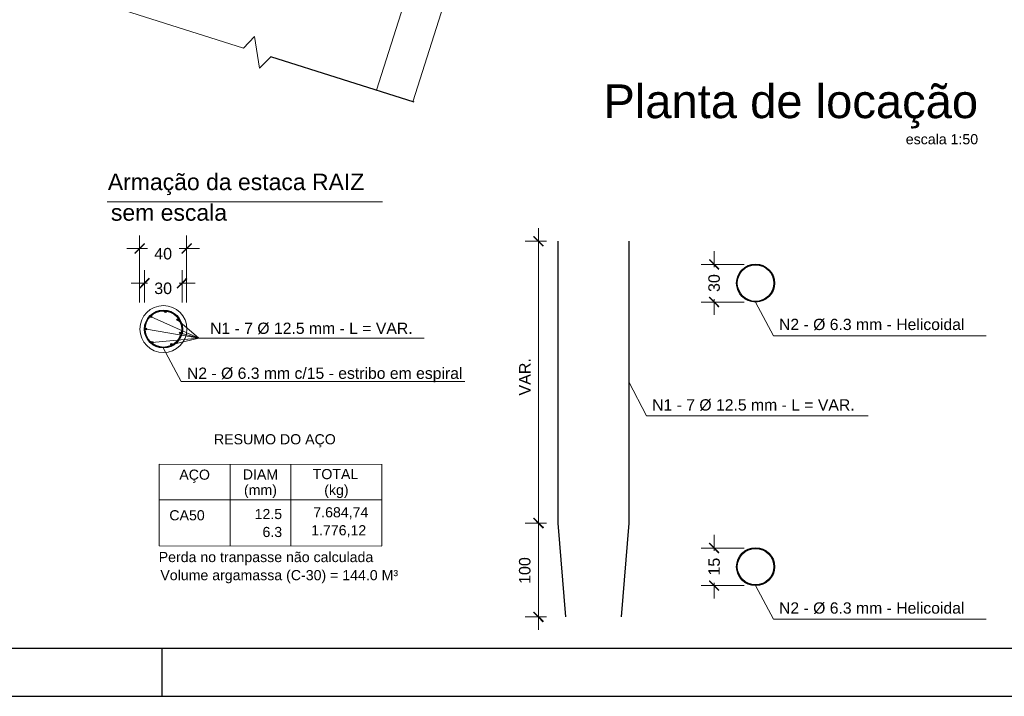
# Model space of a CAD drawing. Header units: millimetres. Extents: x 10 to 1250, y -62 to 528.
# Tile 56 of 256: x 121 to 141, y 4 to 18. Entities that reach past the tile are written whole.
import ezdxf

# ---------------------------------------------------------------- set-up
doc = ezdxf.new("R2010")
doc.units = ezdxf.units.MM
doc.header["$LTSCALE"] = 0.05
for name, color, linetype, lineweight in [('A-DETL-MEDM', 33, 'Continuous', 25), ('ARQ-ALV-REB', 7, 'Continuous', 18), ('DT-Armadura', 2, 'Continuous', 30), ('DT-Relação do aço', 9, 'Continuous', 5), ('LC-Textos', 3, 'Continuous', 20)]:
    doc.layers.add(name, color=color, linetype=linetype, lineweight=lineweight)
for name, color, linetype in [('FOLHA_PADRÃO', 7, 'Continuous'), ('PDF_0', 7, 'Continuous'), ('PDF_Text', 7, 'Continuous')]:
    doc.layers.add(name, color=color, linetype=linetype)
doc.styles.add('Arial', font='arial.ttf')
doc.styles.add('PDF Arial', font='arial.ttf')

# ---------------------------------------------------------------- blocks, each defined once
blk = doc.blocks.new('A1EST. 1500')
at = {"layer": 'FOLHA_PADRÃO', "color": 1, "linetype": 'Continuous'}
for p, q in [((113.5, 0), (113.5, 1)), ((0, 0), (150.008, 0))]:
    blk.add_line(p, q, dxfattribs=at)
at = {"layer": 'FOLHA_PADRÃO', "color": 6, "linetype": 'Continuous'}
blk.add_lwpolyline([(149, 58.4), (149, 1), (1, 1), (1, 58.4), (149, 58.4)], dxfattribs=at)
blk = doc.blocks.new('001')
at = {"layer": 'A-DETL-MEDM', "color": 254}
blk.add_line((27.858, -6.139), (26.357, -5.662), dxfattribs=at)
at = {"layer": 'ARQ-ALV-REB', "color": 254}
for p, q in [((27.464, -6.014), (30.906, 4.832)), ((31.287, 4.711), (27.845, -6.135)), ((26.071, -5.572), (23.913, -4.887)), ((26.188, -5.451), (26.071, -5.572)), ((26.24, -5.783), (26.188, -5.451)), ((26.357, -5.662), (26.24, -5.783))]:
    blk.add_line(p, q, dxfattribs=at)

msp = doc.modelspace()

# ---------------------------------------------------------------- hatches: boundary and pattern name
at = {"layer": 'PDF_0'}
for points in [[(131.7805, 13.288), (131.8076, 13.3083), (131.5976, 13.5182), (131.5773, 13.4912)], [(123.4623, 13.3438), (123.442, 13.3642), (123.2321, 13.1542), (123.2524, 13.1339)], [(124.2141, 13.1542), (124.2344, 13.1339), (124.4443, 13.3438), (124.424, 13.3642)], [(135.458, 12.8003), (135.4783, 12.8274), (135.2751, 13.0306), (135.2548, 13.0103)], [(123.5639, 12.6124), (123.5368, 12.6395), (123.3336, 12.4295), (123.354, 12.4092)], [(124.1193, 12.4295), (124.1396, 12.4092), (124.3495, 12.6124), (124.3224, 12.6395)], [(135.2751, 12.245), (135.2548, 12.2247), (135.458, 12.0147), (135.4783, 12.0418)], [(131.5773, 7.599), (131.7805, 7.389), (131.8076, 7.4161), (131.5976, 7.6193)], [(135.458, 6.8664), (135.4783, 6.8935), (135.2751, 7.0967), (135.2548, 7.0764)], [(135.2751, 6.3111), (135.2548, 6.2908), (135.458, 6.0808), (135.4783, 6.1079)], [(131.5976, 5.6552), (131.5773, 5.6349), (131.7805, 5.425), (131.8076, 5.4521)]]:
    msp.add_hatch(color=1, dxfattribs=at).paths.add_polyline_path(points)

# ---------------------------------------------------------------- linework, layer by layer
at = {"layer": 'DT-Armadura'}
for points in [[(132.0988, 13.4031), (132.0988, 7.5042), (132.2546, 5.5401)], [(133.582, 13.4031), (133.582, 7.5042), (133.4195, 5.5401)]]:
    msp.add_lwpolyline(points, dxfattribs=at)
for centre, radius in [((136.2335, 12.5261), 0.3962), ((136.2335, 12.5261), 0.3827), ((123.845, 11.5646), 0.3962), ((123.845, 11.5646), 0.3827), ((123.5808, 11.8219), 0.0169), ((123.8864, 11.9282), 0.0169), ((124.143, 11.761), 0.0169), ((123.4793, 11.5646), 0.0169), ((124.1971, 11.4833), 0.0169), ((123.6079, 11.2869), 0.0169), ((124.0143, 11.2462), 0.0169), ((136.2335, 6.5921), 0.3962), ((136.2335, 6.5921), 0.3827)]:
    msp.add_circle(centre, radius, dxfattribs=at)
at = {"layer": 'DT-Relação do aço'}
for p, q in [((123.7567, 8.7343), (123.7567, 7.0255)), ((123.7567, 8.7343), (128.4163, 8.7328)), ((125.2393, 8.7343), (125.2393, 7.0255)), ((126.5101, 8.7343), (126.5101, 7.0255)), ((128.4163, 8.7343), (128.4163, 7.0255)), ((123.7567, 7.993), (128.4163, 7.993)), ((123.7567, 7.0255), (128.4163, 7.0241))]:
    msp.add_line(p, q, dxfattribs=at)
at = {"layer": 'PDF_0', "color": 1, "lineweight": 0}
for points in [[(122.6699, 14.2296), (128.4293, 14.2296)], [(131.6924, 13.674), (131.6924, 7.2333)], [(123.3472, 12.118), (123.3472, 13.5199)], [(124.3292, 12.118), (124.3292, 13.5199)], [(131.8618, 13.4031), (131.4148, 13.4031)], [(123.0763, 13.249), (123.5097, 13.249)], [(124.6001, 13.249), (124.1734, 13.249)], [(135.37, 13.1932), (135.37, 12.8613)], [(123.4488, 12.118), (123.4488, 12.7953)], [(124.2344, 12.118), (124.2344, 12.7953)], [(135.993, 12.9155), (135.0923, 12.9155)], [(123.1711, 12.5244), (123.5097, 12.5244)], [(124.5053, 12.5244), (124.1734, 12.5244)], [(135.37, 11.859), (135.37, 12.1908)], [(135.993, 12.1299), (135.0923, 12.1299)], [(136.2301, 12.1299), (136.6093, 11.4255), (141.059, 11.4255)], [(123.4894, 11.5612), (124.5866, 11.3715), (124.1396, 11.7576)], [(123.591, 11.8185), (124.5866, 11.3715), (129.3003, 11.3715)], [(124.0244, 11.2429), (124.5866, 11.3715), (123.6045, 11.2835)], [(124.5866, 11.3715), (124.2073, 11.4799)], [(123.8416, 11.1684), (124.2141, 10.464), (130.1537, 10.464)], [(133.582, 10.457), (133.9545, 9.7459), (138.587, 9.7459)], [(131.6924, 5.2692), (131.6924, 7.7818)], [(135.37, 7.2592), (135.37, 6.9274)], [(135.993, 6.9816), (135.0923, 6.9816)], [(135.993, 6.1959), (135.0923, 6.1959)], [(135.37, 5.925), (135.37, 6.2569)], [(136.2301, 6.1959), (136.6093, 5.4916), (141.059, 5.4916)], [(131.8618, 5.5401), (131.4148, 5.5401)]]:
    msp.add_lwpolyline(points, dxfattribs=at)
msp.add_lwpolyline([(131.4148, 7.5042), (131.8618, 7.5042)], close=True, dxfattribs=at)
msp.add_circle((123.845, 11.5646), 0.491, dxfattribs=at)

# ---------------------------------------------------------------- block references
msp.add_blockref('A1EST. 1500', (10.3174, 3.8801))
at = {"xscale": 2, "yscale": 2, "zscale": 2}
msp.add_blockref('001', (73.3751, 28.5877), dxfattribs=at)

# ---------------------------------------------------------------- texts
at = {"layer": 'DT-Relação do aço', "linetype": 'Continuous', "char_height": 0.2118, "line_spacing_factor": 0.798, "style": 'Arial'}
for s, insert, width, attachment_point in [('RESUMO DO AÇO', (126.1765, 9.0877), 5.109195, 8), ('DIAM', (125.8747, 8.4166), 1.483193, 8), ('AÇO', (124.4975, 8.3467), 1.285627, 8), ('\\pxi-3,l4,t4;TOTAL', (127.3388, 8.4209), 2.505206, 8), ('(mm)', (125.8745, 8.0287), 1.383541, 8), ('(kg)', (127.4635, 8.0287), 0.889337, 8), ('CA50', (123.9685, 7.5595), 1.484062, 7), ('12.5', (126.3283, 7.5852), 1.154689, 9), ('7.684,74', (128.1322, 7.5852), 1.154689, 9), ('6.3', (126.3283, 7.2095), 1.154689, 9), ('1.776,12', (128.0872, 7.2095), 1.154689, 9), ('Perda no tranpasse não calculada', (128.2354, 6.6241), 5.112482, 9), ('Volume argamassa (C-30) = 144.0 M³ ', (123.7805, 6.2456), 9.809933, 7)]:
    msp.add_mtext(s, dxfattribs=dict(at, insert=insert, width=width, attachment_point=attachment_point))
at = {"layer": 'LC-Textos', "attachment_point": 9, "line_spacing_factor": 0.798, "style": 'Arial'}
for s, insert, char_height, width in [('Planta de locação', (140.89, 15.7603), 0.706, 15.757375), ('escala 1:50', (140.8901, 15.4284), 0.2118, 2.973818)]:
    msp.add_mtext(s, dxfattribs=dict(at, insert=insert, char_height=char_height, width=width))
at = {"layer": 'PDF_Text', "color": 1, "attachment_point": 7, "style": 'PDF Arial'}
for s, insert, char_height in [('Armação da estaca RAIZ ', (122.6814, 14.366), 0.343857), ('sem escala', (122.7461, 13.8266), 0.34386), ('40', (123.652, 13.018), 0.24039), ('30', (123.652, 12.2933), 0.24039), ('N1 - 7 Ø 12.5 mm - L = VAR.', (124.821, 11.4544), 0.235786), ('N2 - Ø 6.3 mm - Helicoidal', (136.7245, 11.5349), 0.235786), ('N2 - Ø 6.3 mm c/15 - estribo em espiral', (124.336, 10.4518), 0.235786), ('N1 - 7 Ø 12.5 mm - L = VAR.', (134.0696, 9.851), 0.235786), ('N2 - Ø 6.3 mm - Helicoidal', (136.7245, 5.601), 0.235786)]:
    msp.add_mtext(s, dxfattribs=dict(at, insert=insert, char_height=char_height))
at = {"layer": 'PDF_Text', "color": 1, "char_height": 0.24039, "attachment_point": 7, "rotation": 90, "style": 'PDF Arial'}
for s, insert in [('30', (135.489, 12.3398)), ('VAR.', (131.5271, 10.1726)), ('100', (131.5271, 6.2309)), ('15', (135.489, 6.4059))]:
    msp.add_mtext(s, dxfattribs=dict(at, insert=insert))

doc.saveas('drawing.dxf')
